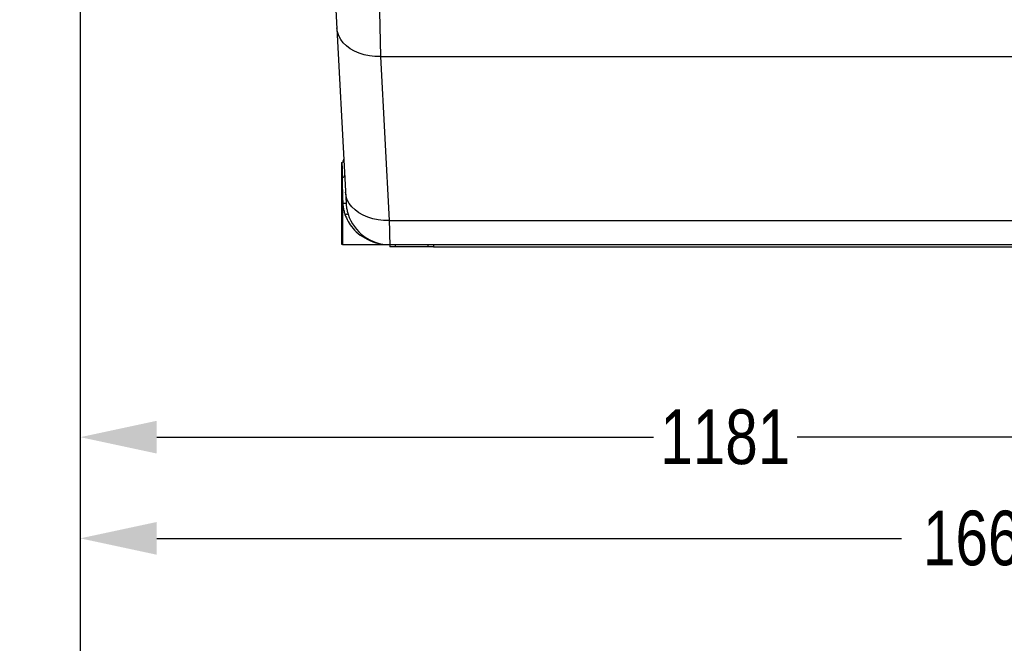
# Model space of a CAD drawing. Header units: millimetres. Extents: x -2920 to -2517, y -3921 to -3641.
# Tile 3 of 15: x -2852 to -2806, y -3782 to -3753. Entities that reach past the tile are written whole.
import ezdxf

# ---------------------------------------------------------------- set-up
doc = ezdxf.new("R2010")
doc.units = ezdxf.units.MM
doc.header["$LTSCALE"] = 23.1
doc.header["$PDMODE"] = 3
doc.header["$PDSIZE"] = 0.3125
doc.layers.get('0').update_dxf_attribs({"linetype": 'CONTINUOUS'})
doc.layers.get('Defpoints').update_dxf_attribs({"linetype": 'CONTINUOUS'})
doc.layers.add('02___PRT_ALL_AXES', color=7, linetype='CONTINUOUS')
doc.layers.add('1', color=1, linetype='CONTINUOUS')
doc.styles.get("Standard").update_dxf_attribs({"font": 'txt', "width": 0.8})
doc.dimstyles.get("Standard").update_dxf_attribs({"dimtxt": 2.5, "dimasz": 3.5, "dimexe": 2, "dimexo": 0, "dimtad": 1, "dimdec": 3, "dimdsep": 46, "dimtxsty": 'Standard', "dimblk": '_FILLED', "dimblk1": '_FILLED', "dimblk2": '_FILLED', "dimcen": 0.09, "dimclrt": 5, "dimadec": 3, "dimazin": 2, "dimtol": 1, "dimtp": 0.001, "dimtm": 0.001, "dimtfac": 1, "dimtdec": 3, "dimtofl": 0, "dimtmove": 0, "dimatfit": 3, "dimldrblk": '_FILLED', "dimfxl": 1, "dimtolj": 1, "dimarcsym": 0})

# ---------------------------------------------------------------- blocks, each defined once
blk = doc.blocks.new('_FILLED')
at = {"color": 0, "linetype": 'ByBlock'}
blk.add_solid([(0, 0), (-1, 0.214), (-1, -0.214)], dxfattribs=at)
blk = doc.blocks.new('*D10')
at = {"layer": '1', "lineweight": -2, "transparency": 16777216}
for p, q in [((-2765.666, -3714.472), (-2765.666, -3779.056)), ((-2848.766, -3751.072), (-2848.766, -3779.056)), ((-2845.266, -3777.056), (-2811.174, -3777.056)), ((-2769.166, -3777.056), (-2803.258, -3777.056))]:
    blk.add_line(p, q, dxfattribs=at)
at = {"layer": 'Defpoints', "color": 0, "transparency": 16777216}
for p in [(-2765.666, -3714.472), (-2848.766, -3751.072), (-2765.666, -3777.056)]:
    blk.add_point(p, dxfattribs=at)
at = {"layer": '1', "lineweight": -2, "transparency": 16777216, "xscale": 3.5, "yscale": 3.5, "zscale": 3.5, "rotation": 180}
blk.add_blockref('_FILLED', (-2848.766, -3777.056), dxfattribs=at)
at = {"layer": '1', "lineweight": -2, "transparency": 16777216, "xscale": 3.5, "yscale": 3.5, "zscale": 3.5}
blk.add_blockref('_FILLED', (-2765.666, -3777.056), dxfattribs=at)
at = {"layer": '1', "transparency": 16777216, "insert": (-2807.216, -3777.056), "char_height": 2.5, "attachment_point": 5}
blk.add_mtext('\\A1;1662', dxfattribs=at)
blk = doc.blocks.new('*D11')
at = {"layer": '1', "lineweight": -2, "transparency": 16777216}
for p, q in [((-2851.541, -3739.472), (-2741.638, -3739.472)), ((-2743.638, -3742.972), (-2743.638, -3749.722)), ((-2743.638, -3760.222), (-2743.638, -3753.472)), ((-2832.602, -3763.722), (-2741.638, -3763.722))]:
    blk.add_line(p, q, dxfattribs=at)
at = {"layer": 'Defpoints', "color": 0, "transparency": 16777216}
for p in [(-2851.541, -3739.472), (-2743.638, -3739.472), (-2832.602, -3763.722)]:
    blk.add_point(p, dxfattribs=at)
at = {"layer": '1', "lineweight": -2, "transparency": 16777216, "xscale": 3.5, "yscale": 3.5, "zscale": 3.5}
for p, rotation in [((-2743.638, -3739.472), 90), ((-2743.638, -3763.722), 270)]:
    blk.add_blockref('_FILLED', p, dxfattribs=dict(at, rotation=rotation))
at = {"layer": '1', "transparency": 16777216, "insert": (-2743.638, -3751.597), "char_height": 2.5, "attachment_point": 5}
blk.add_mtext('\\A1;485', dxfattribs=at)
blk = doc.blocks.new('*D12')
at = {"layer": '1', "lineweight": -2, "transparency": 16777216}
for p, q in [((-2848.766, -3751.072), (-2848.766, -3774.428)), ((-2789.716, -3759.297), (-2789.716, -3774.428)), ((-2845.266, -3772.428), (-2822.533, -3772.428)), ((-2793.216, -3772.428), (-2815.949, -3772.428))]:
    blk.add_line(p, q, dxfattribs=at)
at = {"layer": 'Defpoints', "color": 0, "transparency": 16777216}
for p in [(-2848.766, -3751.072), (-2789.716, -3759.297), (-2789.716, -3772.428)]:
    blk.add_point(p, dxfattribs=at)
at = {"layer": '1', "lineweight": -2, "transparency": 16777216, "xscale": 3.5, "yscale": 3.5, "zscale": 3.5, "rotation": 180}
blk.add_blockref('_FILLED', (-2848.766, -3772.428), dxfattribs=at)
at = {"layer": '1', "lineweight": -2, "transparency": 16777216, "xscale": 3.5, "yscale": 3.5, "zscale": 3.5}
blk.add_blockref('_FILLED', (-2789.716, -3772.428), dxfattribs=at)
at = {"layer": '1', "transparency": 16777216, "insert": (-2819.241, -3772.428), "char_height": 2.5, "attachment_point": 5}
blk.add_mtext('\\A1;1181', dxfattribs=at)
blk = doc.blocks.new('*D17')
at = {"layer": '1', "lineweight": -2, "transparency": 16777216}
for p, q in [((-2848.766, -3751.072), (-2848.766, -3815.059)), ((-2837.59, -3832.543), (-2837.59, -3811.059)), ((-2845.266, -3813.059), (-2841.09, -3813.059)), ((-2837.59, -3813.059), (-2834.09, -3813.059))]:
    blk.add_line(p, q, dxfattribs=at)
at = {"layer": 'Defpoints', "color": 0, "transparency": 16777216}
for p in [(-2848.766, -3751.072), (-2837.59, -3813.059), (-2837.59, -3832.543)]:
    blk.add_point(p, dxfattribs=at)
at = {"layer": '1', "lineweight": -2, "transparency": 16777216, "xscale": 3.5, "yscale": 3.5, "zscale": 3.5, "rotation": 180}
blk.add_blockref('_FILLED', (-2848.766, -3813.059), dxfattribs=at)
at = {"layer": '1', "lineweight": -2, "transparency": 16777216, "xscale": 3.5, "yscale": 3.5, "zscale": 3.5}
blk.add_blockref('_FILLED', (-2837.59, -3813.059), dxfattribs=at)
at = {"layer": '1', "transparency": 16777216, "insert": (-2830.799, -3813.059), "char_height": 2.5, "attachment_point": 5}
blk.add_mtext('\\A1;224', dxfattribs=at)

msp = doc.modelspace()

# ---------------------------------------------------------------- linework, layer by layer
at = {"color": 7, "linetype": 'Continuous'}
for p, q in [((-2837.761, -3739.572), (-2836.599, -3761.738)), ((-2835.073, -3752.955), (-2835.022, -3755.021)), ((-2835.022, -3755.021), (-2802.716, -3755.021)), ((-2835.022, -3755.021), (-2834.629, -3762.524)), ((-2836.816, -3759.907), (-2836.816, -3763.572)), ((-2836.788, -3759.862), (-2836.787, -3759.97)), ((-2836.787, -3759.97), (-2836.785, -3760.053)), ((-2836.785, -3760.053), (-2836.78, -3760.414)), ((-2836.78, -3760.414), (-2836.777, -3760.641)), ((-2836.778, -3760.556), (-2836.747, -3760.548)), ((-2836.777, -3760.641), (-2836.776, -3760.724)), ((-2836.776, -3760.724), (-2836.766, -3761.444)), ((-2836.766, -3761.444), (-2836.749, -3761.734)), ((-2836.766, -3761.444), (-2836.766, -3763.622)), ((-2836.749, -3761.734), (-2836.749, -3761.747)), ((-2836.599, -3761.738), (-2836.597, -3761.771)), ((-2834.629, -3762.524), (-2802.716, -3762.524)), ((-2834.629, -3762.524), (-2834.618, -3762.99)), ((-2834.618, -3762.99), (-2834.613, -3763.179)), ((-2834.613, -3763.179), (-2834.602, -3763.622)), ((-2834.602, -3763.622), (-2802.716, -3763.622)), ((-2834.602, -3763.622), (-2834.602, -3763.722)), ((-2834.352, -3763.622), (-2834.352, -3763.722)), ((-2832.852, -3763.622), (-2832.852, -3763.722)), ((-2832.602, -3763.622), (-2832.602, -3763.722)), ((-2832.602, -3763.722), (-2834.602, -3763.722))]:
    msp.add_line(p, q, dxfattribs=at)
for points in [[(-2835.022, -3755.021), (-2835.277, -3755.016), (-2835.528, -3754.988), (-2835.77, -3754.937), (-2836, -3754.865), (-2836.214, -3754.773), (-2836.409, -3754.661), (-2836.581, -3754.532), (-2836.728, -3754.388), (-2836.847, -3754.231), (-2836.936, -3754.065), (-2836.994, -3753.89), (-2837.02, -3753.711)], [(-2836.778, -3760.556), (-2836.789, -3760.559), (-2836.798, -3760.562), (-2836.805, -3760.567), (-2836.811, -3760.573), (-2836.815, -3760.58), (-2836.816, -3760.586)], [(-2836.747, -3760.548), (-2836.719, -3760.535), (-2836.696, -3760.519), (-2836.679, -3760.5), (-2836.669, -3760.479), (-2836.666, -3760.458)], [(-2836.766, -3761.444), (-2836.779, -3761.444), (-2836.791, -3761.445), (-2836.801, -3761.446), (-2836.809, -3761.448), (-2836.814, -3761.45), (-2836.816, -3761.452)], [(-2834.629, -3762.524), (-2834.884, -3762.519), (-2835.135, -3762.491), (-2835.377, -3762.441), (-2835.607, -3762.369), (-2835.821, -3762.276), (-2836.016, -3762.164), (-2836.188, -3762.035), (-2836.335, -3761.891), (-2836.454, -3761.735), (-2836.543, -3761.568), (-2836.601, -3761.393), (-2836.626, -3761.214)], [(-2836.749, -3761.734), (-2836.711, -3761.732), (-2836.675, -3761.73), (-2836.643, -3761.729), (-2836.62, -3761.727), (-2836.605, -3761.726), (-2836.6, -3761.725)], [(-2836.749, -3761.747), (-2836.746, -3761.78), (-2836.743, -3761.815), (-2836.739, -3761.85), (-2836.734, -3761.888), (-2836.728, -3761.926), (-2836.722, -3761.966), (-2836.713, -3762.008), (-2836.704, -3762.051), (-2836.693, -3762.096), (-2836.68, -3762.142), (-2836.666, -3762.189), (-2836.65, -3762.238)], [(-2836.597, -3761.771), (-2836.594, -3761.806), (-2836.59, -3761.842), (-2836.586, -3761.879), (-2836.58, -3761.918), (-2836.574, -3761.959), (-2836.566, -3762.001), (-2836.557, -3762.044), (-2836.547, -3762.089), (-2836.535, -3762.135), (-2836.522, -3762.182), (-2836.507, -3762.231)], [(-2836.65, -3762.238), (-2836.615, -3762.228), (-2836.582, -3762.222), (-2836.553, -3762.219), (-2836.53, -3762.22), (-2836.515, -3762.224), (-2836.507, -3762.231)], [(-2836.65, -3762.238), (-2836.621, -3762.317), (-2836.587, -3762.396)], [(-2836.587, -3762.396), (-2836.549, -3762.476), (-2836.506, -3762.557), (-2836.458, -3762.637), (-2836.405, -3762.717), (-2836.345, -3762.797), (-2836.28, -3762.876), (-2836.208, -3762.955), (-2836.13, -3763.032), (-2836.044, -3763.108), (-2835.952, -3763.181), (-2835.853, -3763.251), (-2835.747, -3763.317), (-2835.633, -3763.378), (-2835.512, -3763.435), (-2835.382, -3763.487), (-2835.244, -3763.532), (-2835.097, -3763.569), (-2834.941, -3763.597), (-2834.776, -3763.616), (-2834.602, -3763.622)]]:
    msp.add_lwpolyline(points, dxfattribs=at)
for centre, radius, start, end in [((-2836.766, -3759.907), 0.05, 116.3218, 180), ((-2836.855, -3759.727), 0.15, 296.3218, 3), ((-2834.602, -3761.622), 2, 197.7268, 270), ((-2836.766, -3763.572), 0.05, 180, 270)]:
    msp.add_arc(centre, radius, start, end, dxfattribs=at)
at = {"layer": '02___PRT_ALL_AXES', "color": 7, "linetype": 'Continuous'}
msp.add_line((-2836.766, -3763.622), (-2834.602, -3763.622), dxfattribs=at)

# ---------------------------------------------------------------- dimensions: what is measured, and where the dimension line sits
at = {"layer": '1'}
for base, p2, picture, middle in [((-2765.666, -3777.056), (-2765.666, -3714.472), '*D10', (-2807.216, -3777.056)), ((-2789.716, -3772.428), (-2789.716, -3759.297), '*D12', (-2819.241, -3772.428))]:
    dim = msp.add_linear_dim(base=base, p1=(-2848.766, -3751.072), p2=p2, dimstyle='Standard', override={"dimtad": 0, "dimtih": 1, "dimtoh": 1, "dimdec": 0, "dimlfac": 20, "dimzin": 0, "dimcen": 3.78, "dimclrd": 256, "dimclre": 256, "dimclrt": 256, "dimadec": 0, "dimazin": 0, "dimtol": 0, "dimtdec": 0, "dimtzin": 0}, dxfattribs=at)
    dim.commit()
    dim.dimension.update_dxf_attribs({"geometry": picture, "text_midpoint": middle})
dim = msp.add_linear_dim(base=(-2743.638, -3739.472), p1=(-2832.602, -3763.722), p2=(-2851.541, -3739.472), angle=90, dimstyle='Standard', override={"dimtad": 0, "dimtih": 1, "dimtoh": 1, "dimdec": 0, "dimlfac": 20, "dimzin": 0, "dimcen": 3.78, "dimclrd": 256, "dimclre": 256, "dimclrt": 256, "dimadec": 0, "dimazin": 0, "dimtol": 0, "dimtdec": 0, "dimtzin": 0}, dxfattribs=at)
dim.commit()
dim.dimension.update_dxf_attribs({"geometry": '*D11', "text_midpoint": (-2743.638, -3751.597)})
dim = msp.add_linear_dim(base=(-2837.59, -3813.059), p1=(-2848.766, -3751.072), p2=(-2837.59, -3832.543), dimstyle='Standard', override={"dimtad": 0, "dimtih": 1, "dimtoh": 1, "dimdec": 0, "dimlfac": 20, "dimzin": 0, "dimcen": 3.78, "dimclrd": 256, "dimclre": 256, "dimclrt": 256, "dimadec": 0, "dimazin": 0, "dimtol": 0, "dimtdec": 0, "dimtzin": 0}, dxfattribs=at)
dim.commit()
dim.dimension.update_dxf_attribs({"geometry": '*D17', "text_midpoint": (-2830.799, -3813.059), "dimtype": 160})

doc.saveas('drawing.dxf')
